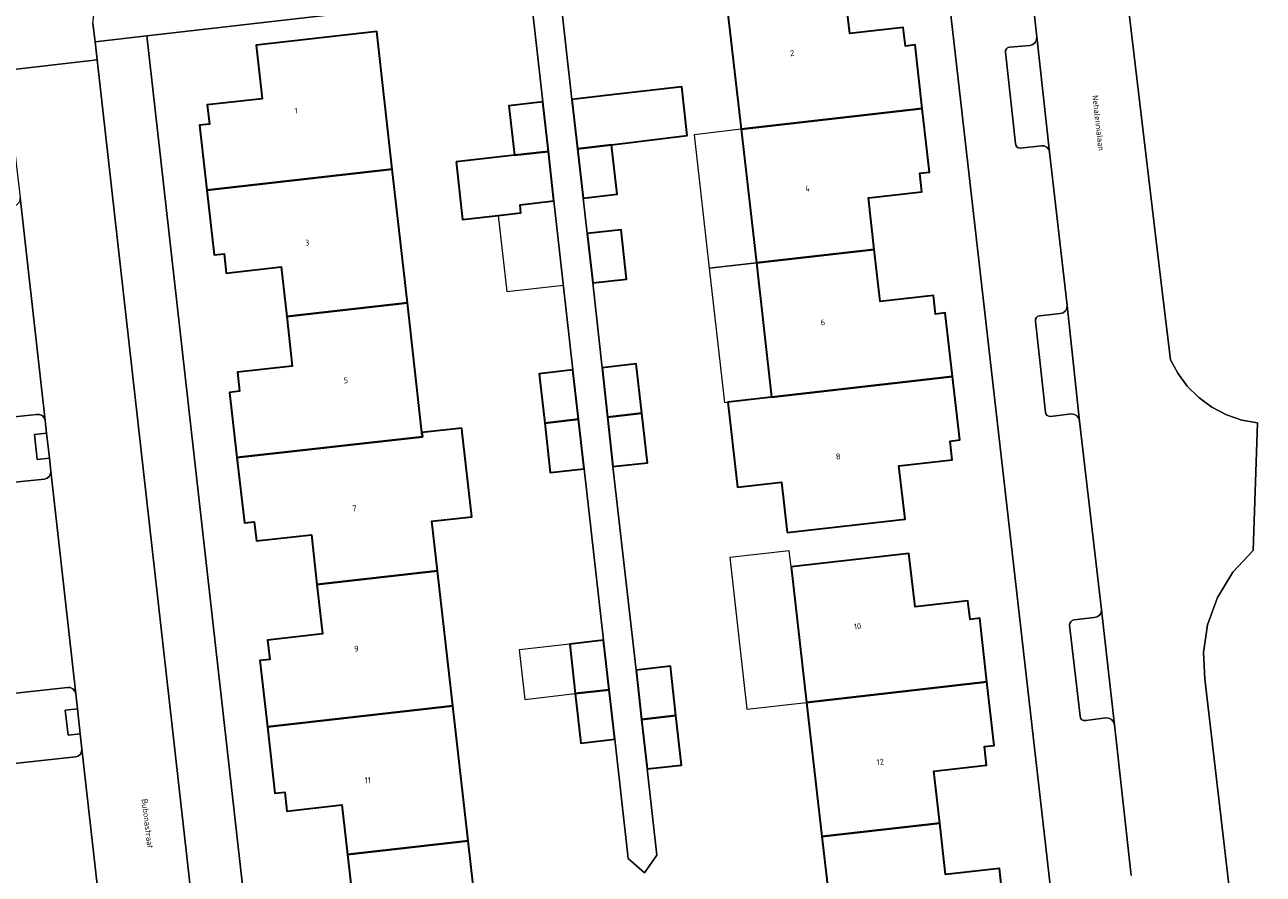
# Model space of a CAD drawing. Header units: metres. Extents: x 73718 to 76933, y 443658 to 446696.
# Tile 14 of 153: x 74608 to 74683, y 444976 to 445027. Entities that reach past the tile are written whole.
import ezdxf
from ezdxf.enums import TextEntityAlignment as Align

# ---------------------------------------------------------------- set-up
doc = ezdxf.new("R2010")
doc.units = ezdxf.units.M
for name, color, linetype, lineweight in [('B-WE-OG-BEBOUWING-GV', 7, 'Continuous', 35), ('B-WE-OG-BEBOUWING-T18', 10, 'Continuous', 18), ('B-WE-OG-BEBOUWING_LUIFEL-GV', 7, 'Continuous', 18), ('B-WE-OG-TERREIN_ERF-GV', 7, 'Continuous', 18), ('B-WE-OG-TOPOGRAFIE-T18', 10, 'Continuous', 18), ('B-WE-VH-OPENVERHARDING_BETONSTRAATSTEEN-GV', 30, 'Continuous', 18), ('B-WE-VH-OPENVERHARDING_STRAATBAKSTEEN-GV', 30, 'Continuous', 18), ('B-WE-VH-OPENVERHARDING_TEGEL-GV', 30, 'Continuous', 18)]:
    doc.layers.add(name, color=color, linetype=linetype, lineweight=lineweight)
doc.styles.add('NLCS-ISO-M200-T18', font='NLCS-ISO.ttf', dxfattribs={"height": 0.36})

msp = doc.modelspace()

# ---------------------------------------------------------------- linework, layer by layer
at = {"layer": 'B-WE-OG-BEBOUWING-GV', "flags": 128}
for points in [[(74651.528, 445020.422), (74662.413, 445021.655), (74661.98, 445025.474), (74661.398, 445025.407), (74661.272, 445026.525), (74658.052, 445026.16), (74657.686, 445029.363), (74650.6, 445028.56)], [(74619.426, 445016.756), (74630.57, 445018.014), (74629.636, 445026.284), (74622.388, 445025.466), (74622.751, 445022.248), (74619.452, 445021.875), (74619.582, 445020.723), (74618.986, 445020.655)], [(74643.406, 445022.437), (74641.369, 445022.207), (74641.704, 445019.24), (74643.741, 445019.47), (74648.295, 445020.027), (74647.965, 445022.952)], [(74637.911, 445018.853), (74639.948, 445019.083), (74639.612, 445022.058), (74637.575, 445021.828)], [(74651.528, 445020.422), (74652.445, 445012.385), (74659.531, 445013.188), (74659.178, 445016.289), (74662.391, 445016.653), (74662.263, 445017.771), (74662.846, 445017.837), (74662.413, 445021.655)], [(74642.039, 445016.273), (74644.076, 445016.503), (74643.741, 445019.47), (74641.704, 445019.24)], [(74634.404, 445018.457), (74634.796, 445014.991), (74636.933, 445015.232), (74638.302, 445015.387), (74638.247, 445015.878), (74640.284, 445016.108), (74639.948, 445019.083), (74637.911, 445018.853)], [(74624.227, 445009.163), (74631.476, 445009.981), (74630.57, 445018.014), (74619.426, 445016.756), (74619.866, 445012.857), (74620.462, 445012.925), (74620.592, 445011.772), (74623.891, 445012.144)], [(74642.28, 445014.139), (74642.613, 445011.181), (74644.651, 445011.411), (74644.317, 445014.369)], [(74652.445, 445012.385), (74653.365, 445004.321), (74664.229, 445005.557), (74663.794, 445009.375), (74663.212, 445009.309), (74663.085, 445010.427), (74659.888, 445010.063), (74659.531, 445013.188)], [(74632.384, 445001.936), (74632.356, 445002.187), (74631.476, 445009.981), (74624.227, 445009.163), (74624.564, 445006.182), (74621.265, 445005.81), (74621.394, 445004.667), (74620.798, 445004.6), (74621.24, 445000.678)], [(74643.173, 445006.084), (74643.499, 445003.112), (74645.562, 445003.345), (74645.226, 445006.316)], [(74639.73, 445002.75), (74641.759, 445002.98), (74641.424, 445005.945), (74639.395, 445005.716)], [(74654.293, 444996.183), (74661.379, 444996.989), (74661.014, 445000.192), (74664.209, 445000.555), (74664.081, 445001.673), (74664.664, 445001.74), (74664.229, 445005.557), (74653.365, 445004.321), (74650.729, 445004.021), (74651.311, 444998.906), (74653.948, 444999.206)], [(74643.826, 445000.14), (74645.897, 445000.374), (74645.562, 445003.345), (74643.499, 445003.112)], [(74634.741, 445002.456), (74632.356, 445002.187), (74632.384, 445001.936), (74621.24, 445000.678), (74621.683, 444996.756), (74622.279, 444996.823), (74622.409, 444995.671), (74625.708, 444996.043), (74626.045, 444993.062), (74633.293, 444993.88), (74632.957, 444996.861), (74635.342, 444997.13), (74634.769, 445002.205)], [(74642.095, 445000.014), (74641.759, 445002.98), (74639.73, 445002.75), (74640.065, 444999.785)], [(74655.458, 444985.971), (74666.3, 444987.204), (74665.865, 444991.022), (74665.283, 444990.956), (74665.156, 444992.073), (74661.981, 444991.713), (74661.616, 444994.915), (74654.53, 444994.109)], [(74623.066, 444984.504), (74634.21, 444985.761), (74633.293, 444993.88), (74626.045, 444993.062), (74626.381, 444990.081), (74623.082, 444989.709), (74623.212, 444988.556), (74622.616, 444988.489)], [(74641.565, 444986.5), (74643.601, 444986.732), (74643.263, 444989.701), (74641.229, 444989.471)], [(74645.221, 444987.913), (74645.554, 444984.942), (74647.613, 444985.175), (74647.278, 444988.145)], [(74643.94, 444983.759), (74643.601, 444986.732), (74641.565, 444986.5), (74641.901, 444983.529)], [(74663.463, 444978.719), (74663.107, 444981.842), (74666.279, 444982.202), (74666.152, 444983.32), (74666.735, 444983.387), (74666.3, 444987.204), (74655.458, 444985.971), (74656.378, 444977.907)], [(74627.877, 444976.825), (74635.126, 444977.643), (74634.21, 444985.761), (74623.066, 444984.504), (74623.515, 444980.519), (74624.112, 444980.586), (74624.242, 444979.433), (74627.541, 444979.806)], [(74645.886, 444981.971), (74647.949, 444982.204), (74647.613, 444985.175), (74645.554, 444984.942)], [(74668.187, 444971.12), (74667.762, 444974.939), (74667.179, 444974.873), (74667.055, 444975.992), (74663.815, 444975.631), (74663.463, 444978.719), (74656.378, 444977.907), (74656.711, 444974.992), (74653.986, 444974.712), (74654.51, 444969.597), (74657.291, 444969.907)], [(74636.035, 444969.585), (74636.007, 444969.834), (74635.126, 444977.643), (74627.877, 444976.825), (74628.214, 444973.844), (74624.915, 444973.471), (74625.045, 444972.319), (74624.449, 444972.251), (74624.891, 444968.328)]]:
    msp.add_lwpolyline(points, close=True, dxfattribs=at)
at = {"layer": 'B-WE-OG-BEBOUWING_LUIFEL-GV', "flags": 128}
for points in [[(74652.445, 445012.385), (74651.528, 445020.422), (74648.703, 445020.077), (74649.611, 445012.064)], [(74640.284, 445016.108), (74638.247, 445015.878), (74638.302, 445015.387), (74636.933, 445015.232), (74637.45, 445010.659), (74640.852, 445011.044)], [(74650.524, 445003.998), (74650.729, 445004.021), (74653.365, 445004.321), (74652.445, 445012.385), (74649.611, 445012.064)], [(74654.53, 444994.109), (74654.419, 444995.081), (74650.842, 444994.674), (74651.878, 444985.564), (74655.458, 444985.971)], [(74641.229, 444989.471), (74638.195, 444989.128), (74638.532, 444986.154), (74641.565, 444986.5)]]:
    msp.add_lwpolyline(points, close=True, dxfattribs=at)
at = {"layer": 'B-WE-OG-TERREIN_ERF-GV', "flags": 128}
for points in [[(74675.293, 444929.541), (74663.652, 445031.515)], [(74657.686, 445029.363), (74658.052, 445026.16), (74661.272, 445026.525), (74661.398, 445025.407), (74661.98, 445025.474), (74662.413, 445021.655), (74662.846, 445017.837), (74662.263, 445017.771), (74662.391, 445016.653), (74659.178, 445016.289), (74659.531, 445013.188), (74659.888, 445010.063), (74663.085, 445010.427), (74663.212, 445009.309), (74663.794, 445009.375), (74664.229, 445005.557), (74664.664, 445001.74), (74664.081, 445001.673), (74664.209, 445000.555), (74661.014, 445000.192), (74661.379, 444996.989), (74654.293, 444996.183), (74653.948, 444999.206), (74651.311, 444998.906), (74650.729, 445004.021), (74653.365, 445004.321), (74652.445, 445012.385), (74651.528, 445020.422), (74650.6, 445028.56)], [(74674.57, 445029.73), (74676.773, 445011.177), (74677.321, 445006.56), (74677.76, 445005.747), (74678.33, 445004.981), (74679.022, 445004.293), (74679.819, 445003.709), (74680.694, 445003.253), (74681.618, 445002.936), (74682.557, 445002.764), (74682.3, 444995.098), (74681.076, 444993.798), (74680.146, 444992.273), (74679.559, 444990.625), (74679.32, 444988.965), (74679.394, 444987.384), (74682.899, 444957.317)], [(74640.619, 445028.846), (74641.369, 445022.207), (74643.406, 445022.437), (74647.965, 445022.952), (74648.295, 445020.027), (74643.741, 445019.47), (74644.076, 445016.503), (74642.039, 445016.273), (74642.28, 445014.139), (74644.317, 445014.369), (74644.651, 445011.411), (74642.613, 445011.181), (74643.173, 445006.084), (74645.226, 445006.316), (74645.562, 445003.345), (74645.897, 445000.374), (74643.826, 445000.14), (74645.221, 444987.913), (74647.278, 444988.145), (74647.613, 444985.175), (74647.949, 444982.204), (74645.886, 444981.971), (74646.471, 444976.788), (74645.719, 444975.73), (74644.749, 444976.594), (74643.94, 444983.759), (74641.901, 444983.529), (74641.565, 444986.5), (74641.229, 444989.471), (74643.263, 444989.701), (74642.095, 445000.014), (74640.065, 444999.785), (74639.73, 445002.75), (74639.395, 445005.716), (74641.424, 445005.945), (74640.284, 445016.108), (74638.247, 445015.878), (74638.302, 445015.387), (74636.933, 445015.232), (74634.796, 445014.991), (74634.404, 445018.457), (74637.911, 445018.853), (74637.575, 445021.828), (74639.612, 445022.058), (74638.868, 445028.644)], [(74629.299, 445027.564), (74615.822, 445026.019), (74627.206, 444925.008)], [(74628.214, 444973.844), (74627.877, 444976.825), (74627.541, 444979.806), (74624.242, 444979.433), (74624.112, 444980.586), (74623.515, 444980.519), (74623.066, 444984.504), (74622.616, 444988.489), (74623.212, 444988.556), (74623.082, 444989.709), (74626.381, 444990.081), (74626.045, 444993.062), (74625.708, 444996.043), (74622.409, 444995.671), (74622.279, 444996.823), (74621.683, 444996.756), (74621.24, 445000.678), (74620.798, 445004.6), (74621.394, 445004.667), (74621.265, 445005.81), (74624.564, 445006.182), (74624.227, 445009.163), (74623.891, 445012.144), (74620.592, 445011.772), (74620.462, 445012.925), (74619.866, 445012.857), (74619.426, 445016.756), (74618.986, 445020.655), (74619.582, 445020.723), (74619.452, 445021.875), (74622.751, 445022.248), (74622.388, 445025.466), (74629.636, 445026.284), (74630.57, 445018.014), (74631.476, 445009.981), (74632.356, 445002.187), (74634.741, 445002.456), (74634.769, 445002.205), (74635.342, 444997.13), (74632.957, 444996.861), (74633.293, 444993.88), (74634.21, 444985.761), (74635.126, 444977.643), (74636.007, 444969.834)], [(74656.711, 444974.992), (74656.378, 444977.907), (74655.458, 444985.971), (74654.53, 444994.109), (74661.616, 444994.915), (74661.981, 444991.713), (74665.156, 444992.073), (74665.283, 444990.956), (74665.865, 444991.022), (74666.3, 444987.204), (74666.735, 444983.387), (74666.152, 444983.32), (74666.279, 444982.202), (74663.107, 444981.842), (74663.463, 444978.719), (74663.815, 444975.631), (74667.055, 444975.992), (74667.179, 444974.873)]]:
    msp.add_lwpolyline(points, dxfattribs=at)
at = {"layer": 'B-WE-VH-OPENVERHARDING_BETONSTRAATSTEEN-GV', "flags": 128}
for points in [[(74668.728, 445030.988), (74669.294, 445025.957), (74670.067, 445019.032), (74671.11, 445009.828), (74671.866, 445002.876), (74673.18, 444991.528), (74673.955, 444984.631), (74674.966, 444975.559)], [(74682.899, 444957.317), (74679.394, 444987.384), (74679.32, 444988.965), (74679.559, 444990.625), (74680.146, 444992.273), (74681.076, 444993.798), (74682.3, 444995.098), (74682.557, 445002.764), (74681.618, 445002.936), (74680.694, 445003.253), (74679.819, 445003.709), (74679.022, 445004.293), (74678.33, 445004.981), (74677.76, 445005.747), (74677.321, 445006.56), (74676.773, 445011.177), (74674.57, 445029.73)]]:
    msp.add_lwpolyline(points, dxfattribs=at)
at = {"layer": 'B-WE-VH-OPENVERHARDING_STRAATBAKSTEEN-GV', "flags": 128}
for points in [[(74601.108, 445028.928), (74601.717, 445028.927), (74602.639, 445028.782), (74603.528, 445028.499), (74604.364, 445028.083), (74605.52, 445027.204), (74606.444, 445026.085), (74606.94, 445025.083), (74607.088, 445024.784), (74607.286, 445023.933), (74612.836, 445024.576), (74612.713, 445025.669), (74612.589, 445026.769), (74612.736, 445028.129), (74613.392, 445029.33), (74614.458, 445030.188), (74615.771, 445030.573), (74618.462, 445030.883), (74617.961, 445035.883), (74613.786, 445035.422), (74612.814, 445035.314), (74600.561, 445033.961)], [(74670.067, 445019.032), (74669.294, 445025.957), (74669.279, 445025.778), (74669.196, 445025.618), (74669.057, 445025.503), (74668.885, 445025.451), (74667.668, 445025.346), (74667.556, 445025.322), (74667.465, 445025.252), (74667.413, 445025.149), (74667.41, 445025.034), (74668.012, 445019.552), (74668.035, 445019.446), (74668.094, 445019.357), (74668.183, 445019.295), (74668.288, 445019.27), (74669.57, 445019.423), (74669.743, 445019.407), (74669.897, 445019.328), (74670.011, 445019.196)], [(74607.286, 445023.933), (74607.417, 445023.37), (74607.795, 445019.88), (74608.213, 445016.301), (74609.715, 445002.906), (74609.798, 445002.141), (74609.975, 445000.639), (74610.06, 444999.875), (74611.559, 444986.48), (74611.658, 444985.579), (74611.823, 444984.084), (74611.923, 444983.187), (74613.417, 444969.881), (74618.923, 444970.486), (74612.836, 445024.576)], [(74609.715, 445002.906), (74608.213, 445016.301), (74608.198, 445016.127), (74608.119, 445015.973), (74607.986, 445015.859), (74607.821, 445015.805), (74603.582, 445015.363), (74603.469, 445015.324), (74603.379, 445015.246), (74603.325, 445015.141), (74603.314, 445015.022), (74604.642, 445003.122), (74604.689, 445003.009), (74604.77, 445002.917), (74604.876, 445002.856), (74604.996, 445002.833), (74609.197, 445003.274), (74609.374, 445003.273), (74609.535, 445003.202), (74609.656, 445003.072)], [(74671.866, 445002.876), (74671.11, 445009.828), (74671.099, 445009.651), (74671.017, 445009.494), (74670.879, 445009.383), (74670.708, 445009.337), (74669.482, 445009.209), (74669.366, 445009.178), (74669.273, 445009.102), (74669.219, 445008.994), (74669.215, 445008.874), (74669.816, 445003.416), (74669.842, 445003.307), (74669.911, 445003.218), (74670.009, 445003.165), (74670.121, 445003.156), (74671.376, 445003.302), (74671.554, 445003.279), (74671.709, 445003.19), (74671.819, 445003.049)], [(74609.975, 445000.639), (74609.798, 445002.141), (74609.075, 445002.059), (74609.238, 445000.557)], [(74611.559, 444986.48), (74610.06, 444999.875), (74610.042, 444999.704), (74609.962, 444999.553), (74609.83, 444999.443), (74609.667, 444999.39), (74605.427, 444998.955), (74605.313, 444998.909), (74605.224, 444998.825), (74605.172, 444998.714), (74605.165, 444998.591), (74606.5, 444986.681), (74606.53, 444986.568), (74606.603, 444986.476), (74606.707, 444986.422), (74606.824, 444986.414), (74611.05, 444986.863), (74611.227, 444986.857), (74611.387, 444986.782), (74611.504, 444986.649)], [(74673.955, 444984.631), (74673.18, 444991.528), (74673.153, 444991.356), (74673.061, 444991.207), (74672.92, 444991.105), (74672.75, 444991.065), (74671.538, 444990.922), (74671.429, 444990.889), (74671.34, 444990.818), (74671.283, 444990.72), (74671.265, 444990.607), (74671.908, 444985.149), (74671.927, 444985.029), (74672, 444984.931), (74672.11, 444984.878), (74672.232, 444984.881), (74673.451, 444985.042), (74673.627, 444985.02), (74673.783, 444984.935), (74673.898, 444984.799)], [(74611.823, 444984.084), (74611.658, 444985.579), (74610.921, 444985.505), (74611.095, 444983.997)], [(74613.427, 444969.794), (74613.417, 444969.881), (74611.923, 444983.187), (74611.909, 444983.014), (74611.83, 444982.86), (74611.699, 444982.747), (74611.534, 444982.692), (74607.307, 444982.231), (74607.193, 444982.195), (74607.101, 444982.117), (74607.047, 444982.01), (74607.039, 444981.89), (74608.373, 444969.988), (74608.408, 444969.873), (74608.483, 444969.779), (74608.588, 444969.72), (74608.708, 444969.706), (74612.921, 444970.178), (74613.094, 444970.163), (74613.25, 444970.086), (74613.366, 444969.957)]]:
    msp.add_lwpolyline(points, close=True, dxfattribs=at)
at = {"layer": 'B-WE-VH-OPENVERHARDING_TEGEL-GV', "flags": 128}
for points in [[(74663.652, 445031.515), (74675.293, 444929.541)], [(74674.966, 444975.559), (74673.955, 444984.631), (74673.898, 444984.799), (74673.783, 444984.935), (74673.627, 444985.02), (74673.451, 444985.042), (74672.232, 444984.881), (74672.11, 444984.878), (74672, 444984.931), (74671.927, 444985.029), (74671.908, 444985.149), (74671.265, 444990.607), (74671.283, 444990.72), (74671.34, 444990.818), (74671.429, 444990.889), (74671.538, 444990.922), (74672.75, 444991.065), (74672.92, 444991.105), (74673.061, 444991.207), (74673.153, 444991.356), (74673.18, 444991.528), (74671.866, 445002.876), (74671.819, 445003.049), (74671.709, 445003.19), (74671.554, 445003.279), (74671.376, 445003.302), (74670.121, 445003.156), (74670.009, 445003.165), (74669.911, 445003.218), (74669.842, 445003.307), (74669.816, 445003.416), (74669.215, 445008.874), (74669.219, 445008.994), (74669.273, 445009.102), (74669.366, 445009.178), (74669.482, 445009.209), (74670.708, 445009.337), (74670.879, 445009.383), (74671.017, 445009.494), (74671.099, 445009.651), (74671.11, 445009.828), (74670.067, 445019.032), (74670.011, 445019.196), (74669.897, 445019.328), (74669.743, 445019.407), (74669.57, 445019.423), (74668.288, 445019.27), (74668.183, 445019.295), (74668.094, 445019.357), (74668.035, 445019.446), (74668.012, 445019.552), (74667.41, 445025.034), (74667.413, 445025.149), (74667.465, 445025.252), (74667.556, 445025.322), (74667.668, 445025.346), (74668.885, 445025.451), (74669.057, 445025.503), (74669.196, 445025.618), (74669.279, 445025.778), (74669.294, 445025.957), (74668.728, 445030.988)], [(74638.868, 445028.644), (74639.612, 445022.058), (74639.948, 445019.083), (74640.284, 445016.108), (74641.424, 445005.945), (74641.759, 445002.98), (74642.095, 445000.014), (74643.263, 444989.701), (74643.601, 444986.732), (74643.94, 444983.759), (74644.749, 444976.594), (74645.719, 444975.73), (74646.471, 444976.788), (74645.886, 444981.971), (74645.554, 444984.942), (74645.221, 444987.913), (74643.826, 445000.14), (74643.499, 445003.112), (74643.173, 445006.084), (74642.613, 445011.181), (74642.28, 445014.139), (74642.039, 445016.273), (74641.704, 445019.24), (74641.369, 445022.207), (74640.619, 445028.846)], [(74612.589, 445026.769), (74612.713, 445025.669), (74615.822, 445026.019), (74629.299, 445027.564)], [(74605.427, 444998.955), (74609.667, 444999.39), (74609.83, 444999.443), (74609.962, 444999.553), (74610.042, 444999.704), (74610.06, 444999.875), (74609.975, 445000.639), (74609.238, 445000.557), (74609.075, 445002.059), (74609.798, 445002.141), (74609.715, 445002.906), (74609.656, 445003.072), (74609.535, 445003.202), (74609.374, 445003.273), (74609.197, 445003.274), (74604.996, 445002.833)], [(74607.307, 444982.231), (74611.534, 444982.692), (74611.699, 444982.747), (74611.83, 444982.86), (74611.909, 444983.014), (74611.923, 444983.187), (74611.823, 444984.084), (74611.095, 444983.997), (74610.921, 444985.505), (74611.658, 444985.579), (74611.559, 444986.48), (74611.504, 444986.649), (74611.387, 444986.782), (74611.227, 444986.857), (74611.05, 444986.863), (74606.824, 444986.414)]]:
    msp.add_lwpolyline(points, dxfattribs=at)
msp.add_lwpolyline([(74624.819, 444924.931), (74625.305, 444924.316), (74625.883, 444923.756), (74626.544, 444923.269), (74627.272, 444922.874), (74628.048, 444922.583), (74628.849, 444922.403), (74629.651, 444922.334), (74630.462, 444922.389), (74630.209, 444924.365), (74628.356, 444924.127), (74627.961, 444924.162), (74627.607, 444924.34), (74627.343, 444924.636), (74627.206, 444925.008), (74615.822, 445026.019), (74612.713, 445025.669), (74612.836, 445024.576), (74618.923, 444970.486), (74619.322, 444966.939), (74623.637, 444928.592), (74624.162, 444926.177)], close=True, dxfattribs=at)

# ---------------------------------------------------------------- texts
at = {"layer": 'B-WE-OG-BEBOUWING-T18', "style": 'NLCS-ISO-M200-T18'}
for s, p in [('2', (74654.593, 445024.987)), ('4', (74655.522, 445016.849)), ('6', (74656.438, 445008.812)), ('8', (74657.36, 445000.75)), ('10', (74658.525, 444990.538)), ('12', (74659.892, 444982.392))]:
    msp.add_text(s, height=0.36, rotation=6.5, dxfattribs=at).set_placement(p, align=Align.MIDDLE)
for s, p in [('1', (74624.778, 445021.52)), ('3', (74625.451, 445013.589)), ('5', (74627.784, 445005.33)), ('7', (74628.291, 444997.634)), ('9', (74628.413, 444989.192)), ('11', (74629.096, 444981.293))]:
    msp.add_text(s, height=0.36, dxfattribs=at).set_placement(p, align=Align.MIDDLE)
at = {"layer": 'B-WE-OG-TOPOGRAFIE-T18', "style": 'NLCS-ISO-M200-T18'}
for s, rotation, p in [('Nehalennialaan', 276.4, (74672.99, 445020.792)), ('Bubonastraat', 276.8, (74615.862, 444978.687))]:
    msp.add_text(s, height=0.36, rotation=rotation, dxfattribs=at).set_placement(p, align=Align.MIDDLE)

doc.saveas('drawing.dxf')
